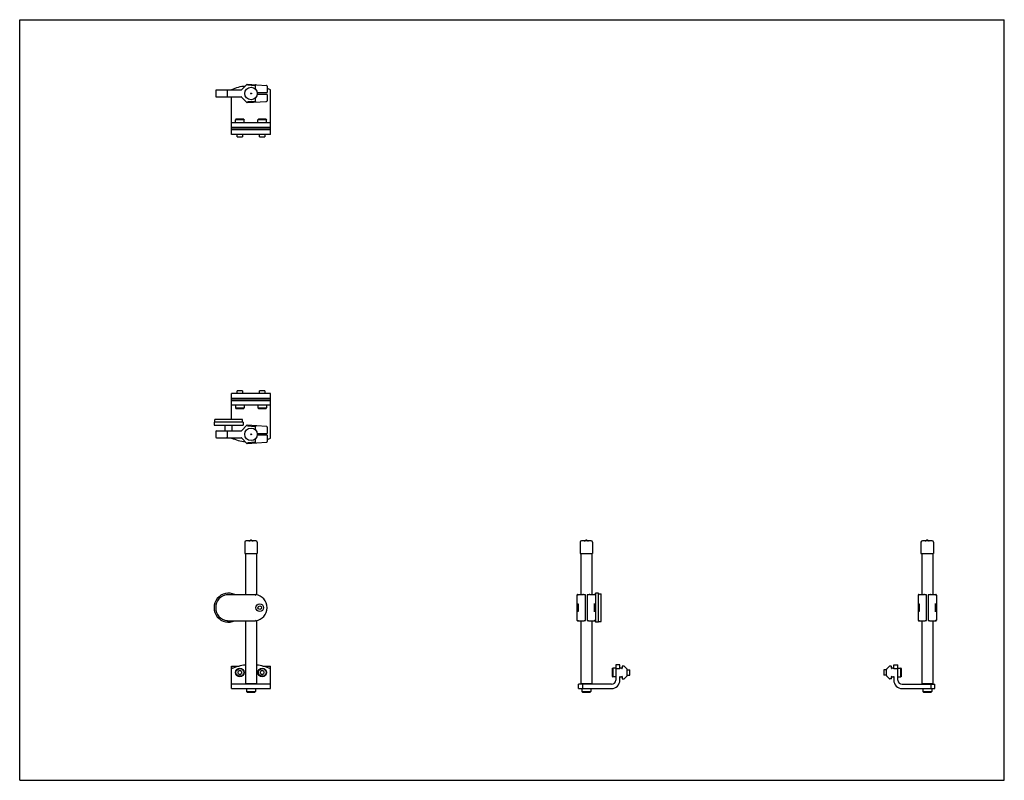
# Model space of a CAD drawing. Header units: inches. Extents: x 0 to 44, y 0 to 34.
import ezdxf

# ---------------------------------------------------------------- set-up
doc = ezdxf.new("R2010")
doc.units = ezdxf.units.IN
doc.header["$LTSCALE"] = 2.42
doc.header["$MEASUREMENT"] = 0
doc.layers.get('0').update_dxf_attribs({"linetype": 'CONTINUOUS'})
for name, color, linetype in [('BRACKET_5_BL0', 7, 'CONTINUOUS'), ('BRACKET_5_BL3', 7, 'CONTINUOUS'), ('PRT0018_BL2', 7, 'CONTINUOUS'), ('PRT0019_BL1', 7, 'CONTINUOUS')]:
    doc.layers.add(name, color=color, linetype=linetype)

# ---------------------------------------------------------------- blocks, each defined once
blk = doc.blocks.new('BRACKET_5_BL0', base_point=(18.363, 10.676))
at = {"layer": 'BRACKET_5_BL0', "color": 7, "linetype": 'CONTINUOUS'}
for p, q in [((11.213, 17.294), (9.463, 17.294)), ((9.463, 16.131), (9.463, 17.294)), ((9.724, 17.408), (9.72, 17.404)), ((9.956, 17.404), (9.72, 17.404)), ((9.72, 17.294), (9.72, 17.404)), ((9.952, 17.408), (9.724, 17.408)), ((9.956, 17.404), (9.952, 17.408)), ((9.956, 17.404), (9.956, 17.294)), ((10.724, 17.408), (10.72, 17.404)), ((10.956, 17.404), (10.72, 17.404)), ((10.72, 17.294), (10.72, 17.404)), ((10.952, 17.408), (10.724, 17.408)), ((10.956, 17.404), (10.952, 17.408)), ((10.956, 17.404), (10.956, 17.294)), ((11.213, 15.299), (11.213, 17.294)), ((11.213, 17.071), (9.463, 17.071)), ((11.213, 17.041), (9.463, 17.041)), ((11.213, 16.966), (9.463, 16.966)), ((9.463, 16.778), (11.213, 16.778)), ((9.641, 16.778), (9.641, 16.644)), ((10.035, 16.778), (10.035, 16.644)), ((10.641, 16.778), (10.641, 16.644)), ((11.035, 16.778), (11.035, 16.644)), ((9.641, 16.644), (10.035, 16.644)), ((9.641, 16.644), (9.665, 16.62)), ((9.665, 16.62), (10.011, 16.62)), ((10.011, 16.62), (10.035, 16.644)), ((10.641, 16.644), (11.035, 16.644)), ((10.641, 16.644), (10.665, 16.62)), ((10.665, 16.62), (11.011, 16.62)), ((11.011, 16.62), (11.035, 16.644)), ((9.463, 15.311), (9.463, 15.299)), ((10.057, 10.639), (10.057, 10.139)), ((10.557, 10.702), (10.119, 10.702)), ((10.318, 10.734), (10.279, 10.711)), ((10.358, 10.734), (10.318, 10.734)), ((10.358, 10.734), (10.397, 10.711)), ((10.619, 10.639), (10.619, 10.139)), ((25.041, 10.639), (25.041, 10.139)), ((25.541, 10.702), (25.103, 10.702)), ((25.263, 10.711), (25.302, 10.734)), ((25.342, 10.734), (25.302, 10.734)), ((25.342, 10.734), (25.38, 10.711)), ((25.603, 10.639), (25.603, 10.139)), ((10.057, 10.139), (10.619, 10.139)), ((10.088, 10.139), (10.088, 8.302)), ((10.588, 10.139), (10.588, 8.294)), ((25.041, 10.139), (25.603, 10.139)), ((25.072, 10.139), (25.072, 8.302)), ((25.572, 10.139), (25.572, 8.302)), ((10.088, 7.132), (10.088, 4.322)), ((10.588, 7.139), (10.588, 4.322)), ((25.072, 7.132), (25.072, 4.322)), ((25.572, 7.132), (25.572, 4.322)), ((9.463, 5.101), (9.806, 5.101)), ((9.463, 4.103), (9.463, 5.101)), ((9.508, 5.006), (9.463, 5.006)), ((9.838, 4.911), (9.759, 4.866)), ((9.759, 4.775), (9.759, 4.866)), ((9.917, 4.866), (9.838, 4.911)), ((9.917, 4.866), (9.917, 4.775)), ((10.838, 4.911), (10.759, 4.866)), ((10.759, 4.775), (10.759, 4.866)), ((10.917, 4.866), (10.838, 4.911)), ((10.87, 5.101), (11.213, 5.101)), ((10.917, 4.866), (10.917, 4.775)), ((11.213, 5.006), (11.168, 5.006)), ((11.213, 4.103), (11.213, 5.101)), ((26.476, 4.994), (26.5, 5.017)), ((26.476, 4.994), (26.476, 4.647)), ((26.5, 5.017), (26.5, 4.624)), ((26.634, 5.017), (26.5, 5.017)), ((26.634, 5.166), (26.634, 4.479)), ((26.822, 5.166), (26.634, 5.166)), ((26.822, 4.988), (26.634, 4.988)), ((26.822, 4.988), (26.822, 5.166)), ((26.897, 5.006), (26.832, 5.006)), ((26.927, 5.091), (26.927, 5.006)), ((27.001, 5.101), (26.937, 5.101)), ((27.015, 5.095), (27.147, 4.962)), ((27.15, 4.683), (27.15, 4.955)), ((27.15, 4.939), (27.26, 4.939)), ((27.26, 4.702), (27.26, 4.939)), ((27.264, 4.935), (27.26, 4.939)), ((27.264, 4.706), (27.264, 4.935)), ((9.759, 4.775), (9.838, 4.73)), ((9.838, 4.73), (9.917, 4.775)), ((10.759, 4.775), (10.838, 4.73)), ((10.838, 4.73), (10.917, 4.775)), ((26.476, 4.647), (26.5, 4.624)), ((26.634, 4.624), (26.5, 4.624)), ((26.822, 4.483), (26.822, 4.643)), ((26.832, 4.633), (26.897, 4.633)), ((26.927, 4.633), (26.927, 4.548)), ((26.937, 4.538), (27.001, 4.538)), ((27.147, 4.676), (27.015, 4.543)), ((27.15, 4.702), (27.26, 4.702)), ((27.264, 4.706), (27.26, 4.702)), ((11.213, 4.291), (9.463, 4.291)), ((9.463, 4.103), (11.213, 4.103)), ((10.088, 4.322), (10.588, 4.322)), ((10.119, 4.291), (10.088, 4.322)), ((10.141, 4.103), (10.141, 3.969)), ((10.141, 3.969), (10.535, 3.969)), ((10.165, 3.945), (10.141, 3.969)), ((10.511, 3.945), (10.535, 3.969)), ((10.535, 4.103), (10.535, 3.969)), ((10.557, 4.291), (10.588, 4.322)), ((24.978, 4.103), (24.978, 4.291)), ((26.446, 4.291), (24.978, 4.291)), ((24.978, 4.103), (26.442, 4.103)), ((25.103, 4.291), (25.072, 4.322)), ((25.072, 4.322), (25.572, 4.322)), ((25.125, 4.103), (25.125, 3.969)), ((25.149, 3.945), (25.125, 3.969)), ((25.125, 3.969), (25.519, 3.969)), ((25.155, 4.291), (25.155, 4.103)), ((25.495, 3.945), (25.519, 3.969)), ((25.519, 4.103), (25.519, 3.969)), ((25.541, 4.291), (25.572, 4.322)), ((10.165, 3.945), (10.511, 3.945)), ((25.149, 3.945), (25.495, 3.945))]:
    blk.add_line(p, q, dxfattribs=at)
for centre, radius in [((10.338, 15.466), 0.281), ((10.338, 15.466), 0.02), ((9.838, 4.821), 0.197), ((9.838, 4.821), 0.173), ((10.838, 4.821), 0.197), ((10.838, 4.821), 0.173)]:
    blk.add_circle(centre, radius, dxfattribs=at)
for centre, radius, start, end in [((10.338, 17.372), 2.25, 247.1146, 263.4439), ((10.338, 17.372), 2.25, 288.6663, 292.8854), ((10.119, 10.639), 0.0625, 90, 180), ((10.247, 10.764), 0.0625, 270, 301), ((10.338, 10.701), 0.0391, 59.2988, 120.7012), ((10.429, 10.764), 0.0625, 239, 270), ((10.557, 10.639), 0.0625, 0, 90), ((25.103, 10.639), 0.0625, 90, 180), ((25.231, 10.764), 0.0625, 270, 301), ((25.322, 10.701), 0.0391, 59.2988, 120.7012), ((25.413, 10.764), 0.0625, 239, 270), ((25.541, 10.639), 0.0625, 0, 90), ((10.338, 2.916), 2.25, 96.3844, 112.8854), ((10.338, 2.916), 2.25, 67.1146, 83.6156), ((26.832, 4.996), 0.01, 90, 180), ((26.912, 5.006), 0.015, 180, 360), ((26.937, 5.091), 0.01, 90, 180), ((27.001, 5.081), 0.02, 45, 90), ((27.14, 4.955), 0.01, 0, 45), ((26.442, 4.483), 0.38, 270, 360), ((26.446, 4.479), 0.188, 270, 360), ((26.832, 4.643), 0.01, 180, 270), ((26.912, 4.633), 0.015, 0, 180), ((26.937, 4.548), 0.01, 180, 270), ((27.001, 4.558), 0.02, 270, 315), ((27.14, 4.683), 0.01, 315, 360)]:
    blk.add_arc(centre, radius, start, end, dxfattribs=at)
blk = doc.blocks.new('PRT0019_BL1', base_point=(17.337, 11.599))
at = {"layer": 'PRT0019_BL1', "color": 7, "linetype": 'CONTINUOUS'}
for p, q in [((9.988, 16.006), (8.688, 16.006)), ((8.688, 16.006), (8.688, 15.881)), ((8.688, 15.881), (9.988, 15.881)), ((9.963, 16.131), (8.713, 16.131)), ((8.713, 16.006), (8.713, 16.131)), ((9.18, 15.621), (9.18, 15.881)), ((9.497, 15.621), (9.497, 15.881)), ((10.157, 15.87), (9.914, 15.627)), ((9.963, 16.006), (9.963, 16.131)), ((9.988, 16.006), (9.988, 15.881)), ((11.03, 15.818), (10.172, 15.875)), ((10.175, 15.845), (10.545, 15.82)), ((8.758, 15.591), (8.758, 15.341)), ((8.788, 15.621), (9.9, 15.621)), ((9.271, 15.591), (9.271, 15.341)), ((10.545, 15.656), (10.545, 15.82)), ((10.616, 15.506), (11.058, 15.506)), ((11.058, 15.426), (10.616, 15.426)), ((11.058, 15.788), (11.058, 15.506)), ((11.058, 15.426), (11.058, 15.144)), ((8.788, 15.311), (9.9, 15.311)), ((10.157, 15.062), (9.914, 15.305)), ((10.172, 15.057), (11.03, 15.114)), ((10.545, 15.112), (10.175, 15.087)), ((10.545, 15.112), (10.545, 15.276)), ((25.737, 8.367), (25.737, 7.067)), ((25.862, 8.367), (25.737, 8.367)), ((25.862, 7.067), (25.862, 8.367)), ((9.271, 8.302), (10.545, 8.302)), ((9.273, 8.272), (9.271, 8.302)), ((24.912, 7.162), (24.912, 8.272)), ((24.942, 8.302), (24.943, 8.302)), ((24.943, 8.302), (25.172, 8.302)), ((25.282, 7.139), (25.282, 8.294)), ((25.362, 8.294), (25.362, 7.139)), ((25.471, 8.302), (25.701, 8.302)), ((25.702, 8.302), (25.701, 8.302)), ((25.731, 8.272), (25.731, 7.162)), ((25.862, 8.342), (25.987, 8.342)), ((25.987, 7.092), (25.987, 8.342)), ((25.683, 7.81), (25.694, 7.904)), ((25.683, 7.623), (25.683, 7.81)), ((25.683, 7.81), (25.705, 7.81)), ((25.694, 7.53), (25.683, 7.623)), ((25.705, 7.623), (25.683, 7.623)), ((25.694, 7.904), (25.705, 7.81)), ((25.705, 7.623), (25.694, 7.53)), ((25.705, 7.81), (25.705, 7.623)), ((25.731, 7.875), (25.737, 7.875)), ((25.737, 7.558), (25.731, 7.558)), ((9.271, 7.132), (9.273, 7.162)), ((9.271, 7.132), (10.545, 7.132)), ((24.943, 7.132), (24.942, 7.132)), ((24.943, 7.132), (25.172, 7.132)), ((25.471, 7.132), (25.701, 7.132)), ((25.701, 7.132), (25.702, 7.132)), ((25.862, 7.067), (25.737, 7.067)), ((25.862, 7.092), (25.987, 7.092))]:
    blk.add_line(p, q, dxfattribs=at)
for points in [[(11.058, 15.788), (11.058, 15.791), (11.057, 15.795), (11.056, 15.799), (11.054, 15.803), (11.052, 15.806), (11.049, 15.809), (11.046, 15.812), (11.042, 15.814), (11.038, 15.816), (11.034, 15.817), (11.03, 15.818)], [(11.03, 15.114), (11.034, 15.115), (11.038, 15.116), (11.042, 15.118), (11.046, 15.12), (11.049, 15.122), (11.052, 15.126), (11.054, 15.129), (11.056, 15.133), (11.057, 15.137), (11.058, 15.141), (11.058, 15.144)], [(24.942, 8.302), (24.937, 8.301), (24.932, 8.3), (24.928, 8.298), (24.924, 8.295), (24.921, 8.292), (24.918, 8.289), (24.915, 8.285), (24.914, 8.28), (24.913, 8.276), (24.912, 8.272)], [(25.731, 8.272), (25.731, 8.276), (25.73, 8.281), (25.728, 8.285), (25.726, 8.289), (25.723, 8.292), (25.719, 8.295), (25.715, 8.298), (25.711, 8.3), (25.706, 8.301), (25.702, 8.302)], [(24.912, 7.162), (24.913, 7.157), (24.914, 7.152), (24.916, 7.148), (24.918, 7.144), (24.921, 7.141), (24.924, 7.138), (24.928, 7.135), (24.933, 7.133), (24.937, 7.132), (24.942, 7.132)], [(25.702, 7.132), (25.707, 7.132), (25.711, 7.133), (25.716, 7.135), (25.72, 7.138), (25.723, 7.141), (25.726, 7.145), (25.728, 7.149), (25.73, 7.153), (25.731, 7.157), (25.731, 7.162)]]:
    blk.add_lwpolyline(points, dxfattribs=at)
for radius in [0.17, 0.0827]:
    blk.add_circle((10.728, 7.717), radius, dxfattribs=at)
for centre, radius, start, end in [((10.171, 15.855), 0.02, 86.1647, 135), ((8.788, 15.591), 0.03, 90.0026, 180), ((9.9, 15.641), 0.02, 270, 315), ((8.788, 15.341), 0.03, 180, 270), ((9.9, 15.291), 0.02, 45, 90), ((10.171, 15.077), 0.02, 225, 273.8353), ((9.338, 7.717), 0.65, 64.171, 295.8328), ((9.348, 7.717), 0.59, 97.4646, 262.5354), ((10.468, 7.717), 0.59, 277.4646, 82.5354)]:
    blk.add_arc(centre, radius, start, end, dxfattribs=at)
for points, knots in [([(10.545, 15.85), (10.545, 15.85), (10.545, 15.85), (10.545, 15.85), (10.545, 15.85), (10.545, 15.849), (10.545, 15.849), (10.545, 15.848), (10.545, 15.847), (10.546, 15.845), (10.546, 15.841), (10.546, 15.837), (10.545, 15.832), (10.545, 15.826), (10.545, 15.822), (10.545, 15.82)], [0, 0, 0, 0, 0.008074, 0.014844, 0.023742, 0.034837, 0.048155, 0.081445, 0.12339, 0.173631, 0.29728, 0.447747, 0.619457, 0.806117, 1, 1, 1, 1]), ([(9.273, 15.621), (9.273, 15.621), (9.273, 15.621), (9.273, 15.621), (9.273, 15.62), (9.273, 15.62), (9.273, 15.619), (9.273, 15.619), (9.272, 15.617), (9.272, 15.615), (9.272, 15.612), (9.272, 15.607), (9.272, 15.602), (9.271, 15.597), (9.271, 15.593), (9.271, 15.591)], [0, 0, 0, 0, 0.008059, 0.014831, 0.023733, 0.034835, 0.048162, 0.081484, 0.123476, 0.173771, 0.297518, 0.448052, 0.619769, 0.806339, 1, 1, 1, 1]), ([(9.273, 15.311), (9.273, 15.311), (9.273, 15.311), (9.273, 15.311), (9.273, 15.312), (9.273, 15.312), (9.273, 15.312), (9.273, 15.313), (9.272, 15.315), (9.272, 15.317), (9.272, 15.32), (9.272, 15.325), (9.272, 15.33), (9.271, 15.335), (9.271, 15.339), (9.271, 15.341)], [0, 0, 0, 0, 0.00806, 0.014834, 0.023737, 0.03484, 0.048169, 0.081492, 0.123484, 0.173778, 0.297525, 0.448057, 0.619773, 0.806341, 1, 1, 1, 1]), ([(10.545, 15.082), (10.545, 15.082), (10.545, 15.082), (10.545, 15.082), (10.545, 15.082), (10.545, 15.083), (10.545, 15.083), (10.545, 15.084), (10.545, 15.085), (10.546, 15.087), (10.546, 15.091), (10.546, 15.095), (10.545, 15.1), (10.545, 15.106), (10.545, 15.11), (10.545, 15.112)], [0, 0, 0, 0, 0.008065, 0.014831, 0.023726, 0.03482, 0.048137, 0.081429, 0.123379, 0.173624, 0.297276, 0.447743, 0.619452, 0.806114, 1, 1, 1, 1]), ([(10.545, 8.272), (10.545, 8.273), (10.545, 8.277), (10.545, 8.283), (10.546, 8.288), (10.546, 8.292), (10.546, 8.296), (10.545, 8.298), (10.545, 8.299), (10.545, 8.3), (10.545, 8.301), (10.545, 8.301), (10.545, 8.301), (10.545, 8.301), (10.545, 8.302), (10.545, 8.302)], [0, 0, 0, 0, 0.193478, 0.37984, 0.551426, 0.701959, 0.825825, 0.876205, 0.918287, 0.951695, 0.965061, 0.976198, 0.985129, 0.991925, 1, 1, 1, 1]), ([(24.912, 8.272), (24.912, 8.273), (24.913, 8.277), (24.915, 8.283), (24.917, 8.288), (24.921, 8.293), (24.926, 8.296), (24.931, 8.299), (24.936, 8.301), (24.94, 8.302), (24.942, 8.302)], [0, 0, 0, 0, 0.125103, 0.250407, 0.375504, 0.50053, 0.625485, 0.750348, 0.875292, 1, 1, 1, 1]), ([(24.937, 8.272), (24.937, 8.273), (24.938, 8.277), (24.94, 8.283), (24.942, 8.288), (24.946, 8.293), (24.951, 8.297), (24.956, 8.299), (24.961, 8.301), (24.965, 8.302), (24.967, 8.302)], [0, 0, 0, 0, 0.124777, 0.249888, 0.374921, 0.500006, 0.625091, 0.750124, 0.875225, 1, 1, 1, 1]), ([(25.282, 8.294), (25.272, 8.294), (25.253, 8.295), (25.225, 8.297), (25.198, 8.299), (25.181, 8.301), (25.172, 8.302)], [0, 0, 0, 0, 0.266333, 0.524106, 0.769784, 1, 1, 1, 1]), ([(25.471, 8.302), (25.463, 8.301), (25.446, 8.299), (25.419, 8.297), (25.391, 8.295), (25.372, 8.294), (25.362, 8.294)], [0, 0, 0, 0, 0.230214, 0.475889, 0.733665, 1, 1, 1, 1]), ([(25.706, 8.272), (25.706, 8.273), (25.706, 8.277), (25.704, 8.283), (25.701, 8.288), (25.698, 8.293), (25.693, 8.297), (25.688, 8.299), (25.682, 8.301), (25.678, 8.302), (25.676, 8.302)], [0, 0, 0, 0, 0.124773, 0.249882, 0.374918, 0.500003, 0.625089, 0.75012, 0.875222, 1, 1, 1, 1]), ([(25.731, 8.272), (25.731, 8.273), (25.731, 8.277), (25.729, 8.283), (25.726, 8.288), (25.723, 8.293), (25.718, 8.296), (25.713, 8.299), (25.707, 8.301), (25.704, 8.302), (25.702, 8.302)], [0, 0, 0, 0, 0.125104, 0.250405, 0.375496, 0.500516, 0.625464, 0.750327, 0.875284, 1, 1, 1, 1]), ([(24.938, 7.717), (24.938, 7.728), (24.938, 7.749), (24.939, 7.781), (24.94, 7.81), (24.941, 7.832), (24.942, 7.848), (24.943, 7.857), (24.944, 7.865), (24.945, 7.87), (24.945, 7.873), (24.946, 7.876), (24.946, 7.879), (24.947, 7.881), (24.947, 7.883), (24.948, 7.884), (24.948, 7.885), (24.948, 7.885), (24.949, 7.886), (24.949, 7.887), (24.95, 7.887)], [0, 0, 0, 0, 0.193745, 0.380051, 0.551762, 0.702325, 0.767858, 0.826059, 0.876381, 0.898451, 0.918395, 0.936169, 0.951746, 0.965103, 0.976233, 0.980965, 0.98515, 0.988799, 0.99193, 1, 1, 1, 1]), ([(24.95, 7.547), (24.949, 7.547), (24.949, 7.547), (24.948, 7.548), (24.948, 7.548), (24.948, 7.549), (24.947, 7.55), (24.947, 7.552), (24.946, 7.554), (24.946, 7.557), (24.945, 7.56), (24.945, 7.563), (24.944, 7.568), (24.943, 7.576), (24.942, 7.585), (24.941, 7.601), (24.94, 7.623), (24.939, 7.652), (24.938, 7.684), (24.938, 7.705), (24.938, 7.717)], [0, 0, 0, 0, 0.008044, 0.011154, 0.01478, 0.018941, 0.02365, 0.034742, 0.048072, 0.063627, 0.081383, 0.101309, 0.123363, 0.173657, 0.231843, 0.297373, 0.447962, 0.619736, 0.806138, 1, 1, 1, 1]), ([(24.95, 7.887), (24.95, 7.887), (24.951, 7.886), (24.951, 7.885), (24.951, 7.885), (24.952, 7.884), (24.952, 7.883), (24.953, 7.881), (24.953, 7.879), (24.954, 7.877), (24.954, 7.874), (24.955, 7.87), (24.955, 7.865), (24.956, 7.858), (24.957, 7.848), (24.958, 7.832), (24.959, 7.81), (24.96, 7.781), (24.961, 7.749), (24.961, 7.728), (24.961, 7.717)], [0, 0, 0, 0, 0.008044, 0.011154, 0.01478, 0.018941, 0.023651, 0.034742, 0.048072, 0.063627, 0.081383, 0.10131, 0.123363, 0.173657, 0.231844, 0.297374, 0.447962, 0.619736, 0.806138, 1, 1, 1, 1]), ([(24.961, 7.717), (24.961, 7.706), (24.961, 7.684), (24.96, 7.652), (24.959, 7.623), (24.958, 7.601), (24.957, 7.586), (24.956, 7.576), (24.955, 7.568), (24.955, 7.563), (24.954, 7.56), (24.954, 7.557), (24.953, 7.554), (24.953, 7.552), (24.952, 7.55), (24.952, 7.549), (24.951, 7.548), (24.951, 7.548), (24.951, 7.547), (24.95, 7.547), (24.95, 7.547)], [0, 0, 0, 0, 0.193745, 0.380051, 0.551762, 0.702325, 0.767857, 0.826059, 0.87638, 0.898451, 0.918395, 0.936169, 0.951746, 0.965103, 0.976233, 0.980965, 0.98515, 0.988799, 0.99193, 1, 1, 1, 1]), ([(10.545, 7.162), (10.545, 7.16), (10.545, 7.156), (10.545, 7.15), (10.546, 7.145), (10.546, 7.141), (10.546, 7.137), (10.545, 7.135), (10.545, 7.134), (10.545, 7.133), (10.545, 7.133), (10.545, 7.132), (10.545, 7.132), (10.545, 7.132), (10.545, 7.132), (10.545, 7.132)], [0, 0, 0, 0, 0.19349, 0.379864, 0.551466, 0.702016, 0.825895, 0.876281, 0.918368, 0.951774, 0.965134, 0.976261, 0.985179, 0.991957, 1, 1, 1, 1]), ([(24.942, 7.132), (24.94, 7.132), (24.936, 7.132), (24.931, 7.134), (24.926, 7.137), (24.921, 7.14), (24.917, 7.145), (24.915, 7.15), (24.913, 7.156), (24.912, 7.16), (24.912, 7.162)], [0, 0, 0, 0, 0.124702, 0.249643, 0.37451, 0.499472, 0.624504, 0.749602, 0.8749, 1, 1, 1, 1]), ([(24.937, 7.162), (24.937, 7.16), (24.938, 7.156), (24.94, 7.15), (24.942, 7.145), (24.946, 7.14), (24.951, 7.137), (24.956, 7.134), (24.961, 7.132), (24.965, 7.132), (24.967, 7.132)], [0, 0, 0, 0, 0.124773, 0.249882, 0.374918, 0.500003, 0.625088, 0.75012, 0.875222, 1, 1, 1, 1]), ([(25.172, 7.132), (25.181, 7.132), (25.198, 7.134), (25.225, 7.136), (25.253, 7.138), (25.272, 7.139), (25.282, 7.139)], [0, 0, 0, 0, 0.230216, 0.475894, 0.733667, 1, 1, 1, 1]), ([(25.362, 7.139), (25.372, 7.139), (25.391, 7.138), (25.419, 7.136), (25.446, 7.134), (25.463, 7.132), (25.471, 7.132)], [0, 0, 0, 0, 0.266335, 0.524111, 0.769786, 1, 1, 1, 1]), ([(25.706, 7.162), (25.706, 7.16), (25.706, 7.156), (25.704, 7.15), (25.701, 7.145), (25.698, 7.14), (25.693, 7.137), (25.688, 7.134), (25.682, 7.132), (25.678, 7.132), (25.676, 7.132)], [0, 0, 0, 0, 0.124777, 0.249888, 0.374921, 0.500006, 0.625091, 0.750124, 0.875225, 1, 1, 1, 1]), ([(25.702, 7.132), (25.704, 7.132), (25.707, 7.132), (25.713, 7.134), (25.718, 7.137), (25.723, 7.14), (25.726, 7.145), (25.729, 7.15), (25.731, 7.156), (25.731, 7.16), (25.731, 7.162)], [0, 0, 0, 0, 0.124714, 0.249669, 0.374535, 0.499486, 0.624508, 0.749602, 0.874899, 1, 1, 1, 1])]:
    blk.add_open_spline(points, degree=3, knots=knots, dxfattribs=at)
blk = doc.blocks.new('PRT0018_BL2', base_point=(24.863, 19.121))
at = {"layer": 'PRT0018_BL2', "color": 7, "linetype": 'CONTINUOUS'}
for p, q in [((8.758, 30.827), (8.758, 30.577)), ((8.788, 30.857), (9.9, 30.857)), ((9.271, 30.827), (9.271, 30.577)), ((9.914, 30.863), (10.157, 31.106)), ((10.172, 31.111), (11.03, 31.054)), ((10.175, 31.081), (10.545, 31.056)), ((10.545, 30.892), (10.545, 31.056)), ((11.058, 31.024), (11.058, 30.742)), ((8.788, 30.547), (9.9, 30.547)), ((10.157, 30.298), (9.914, 30.541)), ((10.545, 30.348), (10.545, 30.512)), ((10.616, 30.742), (11.058, 30.742)), ((11.058, 30.662), (10.616, 30.662)), ((11.058, 30.662), (11.058, 30.38)), ((10.172, 30.293), (11.03, 30.35)), ((10.545, 30.348), (10.175, 30.323)), ((40.148, 8.272), (40.148, 7.162)), ((40.179, 8.302), (40.178, 8.302)), ((40.179, 8.302), (40.408, 8.302)), ((40.518, 7.139), (40.518, 8.294)), ((40.598, 8.294), (40.598, 7.139)), ((40.707, 8.302), (40.937, 8.302)), ((40.938, 8.302), (40.937, 8.302)), ((40.967, 8.272), (40.967, 7.162)), ((40.919, 7.81), (40.93, 7.904)), ((40.919, 7.81), (40.941, 7.81)), ((40.919, 7.623), (40.919, 7.81)), ((40.919, 7.623), (40.941, 7.623)), ((40.93, 7.53), (40.919, 7.623)), ((40.93, 7.904), (40.941, 7.81)), ((40.941, 7.623), (40.93, 7.53)), ((40.941, 7.81), (40.941, 7.623)), ((40.178, 7.132), (40.179, 7.132)), ((40.179, 7.132), (40.408, 7.132)), ((40.707, 7.132), (40.937, 7.132)), ((40.937, 7.132), (40.938, 7.132)), ((40.938, 7.132), (40.938, 7.132))]:
    blk.add_line(p, q, dxfattribs=at)
for points in [[(11.058, 31.024), (11.058, 31.027), (11.057, 31.031), (11.056, 31.035), (11.054, 31.039), (11.052, 31.042), (11.049, 31.046), (11.046, 31.048), (11.042, 31.05), (11.038, 31.052), (11.034, 31.053), (11.03, 31.054)], [(11.03, 30.35), (11.034, 30.351), (11.038, 30.352), (11.042, 30.354), (11.046, 30.356), (11.049, 30.358), (11.052, 30.362), (11.054, 30.365), (11.056, 30.369), (11.057, 30.373), (11.058, 30.377), (11.058, 30.38)], [(40.178, 8.302), (40.173, 8.301), (40.169, 8.3), (40.164, 8.298), (40.16, 8.295), (40.157, 8.292), (40.154, 8.289), (40.152, 8.285), (40.15, 8.281), (40.149, 8.277), (40.148, 8.272), (40.148, 8.272)], [(40.967, 8.272), (40.967, 8.272), (40.967, 8.277), (40.966, 8.281), (40.964, 8.285), (40.962, 8.289), (40.959, 8.292), (40.955, 8.295), (40.951, 8.298), (40.947, 8.3), (40.943, 8.301), (40.938, 8.302)], [(40.148, 7.162), (40.149, 7.157), (40.15, 7.153), (40.151, 7.148), (40.154, 7.144), (40.157, 7.141), (40.16, 7.138), (40.164, 7.135), (40.168, 7.133), (40.173, 7.132), (40.178, 7.132)], [(40.938, 7.132), (40.943, 7.132), (40.947, 7.133), (40.952, 7.135), (40.956, 7.138), (40.959, 7.141), (40.962, 7.144), (40.964, 7.148), (40.966, 7.153), (40.967, 7.157), (40.967, 7.162)]]:
    blk.add_lwpolyline(points, dxfattribs=at)
for centre, radius, start, end in [((8.788, 30.827), 0.03, 90.0026, 180), ((9.9, 30.877), 0.02, 270.0001, 315), ((10.171, 31.091), 0.02, 86.1647, 135), ((8.788, 30.577), 0.03, 180, 270), ((9.9, 30.527), 0.02, 45, 90), ((10.171, 30.313), 0.02, 225, 273.8354)]:
    blk.add_arc(centre, radius, start, end, dxfattribs=at)
for points, knots in [([(9.273, 30.857), (9.273, 30.857), (9.273, 30.857), (9.273, 30.857), (9.273, 30.856), (9.273, 30.856), (9.273, 30.856), (9.273, 30.855), (9.273, 30.854), (9.272, 30.853), (9.272, 30.851), (9.272, 30.848), (9.272, 30.843), (9.272, 30.838), (9.271, 30.833), (9.271, 30.829), (9.271, 30.827)], [0, 0, 0, 0, 0.008059, 0.014831, 0.023733, 0.034835, 0.048162, 0.06372, 0.081487, 0.123479, 0.173773, 0.297521, 0.448054, 0.619771, 0.80634, 1, 1, 1, 1]), ([(10.545, 31.056), (10.545, 31.058), (10.545, 31.062), (10.545, 31.068), (10.546, 31.073), (10.546, 31.077), (10.546, 31.081), (10.545, 31.083), (10.545, 31.084), (10.545, 31.085), (10.545, 31.085), (10.545, 31.085), (10.545, 31.086), (10.545, 31.086), (10.545, 31.086), (10.545, 31.086), (10.545, 31.086)], [0, 0, 0, 0, 0.193889, 0.380553, 0.552265, 0.702735, 0.826388, 0.876633, 0.918582, 0.936332, 0.951876, 0.965192, 0.976284, 0.985176, 0.991939, 1, 1, 1, 1]), ([(9.271, 30.577), (9.271, 30.575), (9.271, 30.571), (9.272, 30.566), (9.272, 30.561), (9.272, 30.556), (9.272, 30.553), (9.272, 30.551), (9.273, 30.549), (9.273, 30.549), (9.273, 30.548), (9.273, 30.548), (9.273, 30.548), (9.273, 30.547), (9.273, 30.547), (9.273, 30.547), (9.273, 30.547)], [0, 0, 0, 0, 0.19366, 0.380229, 0.551945, 0.702478, 0.826225, 0.876519, 0.918511, 0.936278, 0.951837, 0.965164, 0.976267, 0.985169, 0.991942, 1, 1, 1, 1]), ([(10.545, 30.318), (10.545, 30.318), (10.545, 30.318), (10.545, 30.318), (10.545, 30.318), (10.545, 30.319), (10.545, 30.319), (10.545, 30.319), (10.545, 30.32), (10.545, 30.321), (10.546, 30.323), (10.546, 30.327), (10.546, 30.331), (10.545, 30.336), (10.545, 30.342), (10.545, 30.346), (10.545, 30.348)], [0, 0, 0, 0, 0.008067, 0.014832, 0.023727, 0.034821, 0.048139, 0.063684, 0.081434, 0.123383, 0.173627, 0.297278, 0.447744, 0.619453, 0.806114, 1, 1, 1, 1]), ([(40.178, 8.302), (40.176, 8.302), (40.172, 8.301), (40.167, 8.299), (40.162, 8.296), (40.157, 8.293), (40.153, 8.288), (40.151, 8.283), (40.149, 8.277), (40.148, 8.274), (40.148, 8.272)], [0, 0, 0, 0, 0.124742, 0.249702, 0.374521, 0.499459, 0.624505, 0.749638, 0.874924, 1, 1, 1, 1]), ([(40.173, 8.272), (40.173, 8.274), (40.174, 8.277), (40.176, 8.283), (40.178, 8.288), (40.182, 8.293), (40.187, 8.297), (40.192, 8.299), (40.197, 8.301), (40.201, 8.302), (40.203, 8.302)], [0, 0, 0, 0, 0.124776, 0.249888, 0.374922, 0.500006, 0.625092, 0.750125, 0.875225, 1, 1, 1, 1]), ([(40.518, 8.294), (40.508, 8.294), (40.489, 8.295), (40.461, 8.297), (40.434, 8.299), (40.417, 8.301), (40.408, 8.302)], [0, 0, 0, 0, 0.266337, 0.524111, 0.769785, 1, 1, 1, 1]), ([(40.707, 8.302), (40.699, 8.301), (40.682, 8.299), (40.655, 8.297), (40.627, 8.295), (40.608, 8.294), (40.598, 8.294)], [0, 0, 0, 0, 0.230216, 0.475889, 0.733664, 1, 1, 1, 1]), ([(40.912, 8.302), (40.914, 8.302), (40.918, 8.301), (40.924, 8.299), (40.929, 8.297), (40.934, 8.293), (40.937, 8.288), (40.94, 8.283), (40.942, 8.277), (40.942, 8.274), (40.942, 8.272)], [0, 0, 0, 0, 0.124775, 0.249876, 0.374909, 0.499994, 0.625078, 0.750111, 0.875223, 1, 1, 1, 1]), ([(40.967, 8.272), (40.967, 8.274), (40.967, 8.277), (40.965, 8.283), (40.962, 8.288), (40.959, 8.293), (40.954, 8.296), (40.949, 8.299), (40.943, 8.301), (40.94, 8.302), (40.938, 8.302)], [0, 0, 0, 0, 0.125085, 0.250392, 0.375538, 0.500578, 0.625506, 0.750313, 0.875259, 1, 1, 1, 1]), ([(40.174, 7.717), (40.174, 7.728), (40.174, 7.749), (40.175, 7.781), (40.176, 7.806), (40.177, 7.824), (40.178, 7.836), (40.178, 7.848), (40.179, 7.857), (40.18, 7.865), (40.181, 7.87), (40.181, 7.873), (40.182, 7.876), (40.182, 7.879), (40.183, 7.881), (40.183, 7.883), (40.184, 7.884), (40.184, 7.885), (40.184, 7.885), (40.185, 7.886), (40.185, 7.887), (40.186, 7.887)], [0, 0, 0, 0, 0.193744, 0.38005, 0.55176, 0.630063, 0.702325, 0.767857, 0.826058, 0.87638, 0.89845, 0.918394, 0.936169, 0.951745, 0.965103, 0.976232, 0.980965, 0.985149, 0.988798, 0.99193, 1, 1, 1, 1]), ([(40.186, 7.547), (40.185, 7.547), (40.185, 7.547), (40.184, 7.548), (40.184, 7.548), (40.184, 7.549), (40.183, 7.55), (40.183, 7.552), (40.182, 7.554), (40.182, 7.557), (40.181, 7.56), (40.181, 7.563), (40.18, 7.568), (40.179, 7.576), (40.178, 7.585), (40.178, 7.597), (40.177, 7.609), (40.176, 7.627), (40.175, 7.652), (40.174, 7.684), (40.174, 7.705), (40.174, 7.717)], [0, 0, 0, 0, 0.008043, 0.011154, 0.01478, 0.018941, 0.02365, 0.034741, 0.048071, 0.063626, 0.081382, 0.101309, 0.123362, 0.173656, 0.231842, 0.297372, 0.369642, 0.447963, 0.619737, 0.806138, 1, 1, 1, 1]), ([(40.186, 7.887), (40.186, 7.887), (40.187, 7.886), (40.187, 7.885), (40.187, 7.885), (40.188, 7.884), (40.188, 7.883), (40.189, 7.881), (40.189, 7.879), (40.19, 7.877), (40.19, 7.874), (40.191, 7.87), (40.191, 7.865), (40.192, 7.858), (40.193, 7.848), (40.194, 7.836), (40.195, 7.824), (40.195, 7.806), (40.196, 7.781), (40.197, 7.749), (40.197, 7.728), (40.197, 7.717)], [0, 0, 0, 0, 0.008043, 0.011154, 0.01478, 0.018941, 0.02365, 0.034741, 0.048071, 0.063626, 0.081382, 0.101308, 0.123362, 0.173656, 0.231842, 0.297372, 0.369642, 0.447963, 0.619737, 0.806138, 1, 1, 1, 1]), ([(40.197, 7.717), (40.197, 7.706), (40.197, 7.684), (40.196, 7.652), (40.195, 7.627), (40.195, 7.609), (40.194, 7.597), (40.193, 7.586), (40.192, 7.576), (40.191, 7.568), (40.191, 7.563), (40.19, 7.56), (40.19, 7.557), (40.189, 7.554), (40.189, 7.552), (40.188, 7.55), (40.188, 7.549), (40.187, 7.548), (40.187, 7.548), (40.187, 7.547), (40.186, 7.547), (40.186, 7.547)], [0, 0, 0, 0, 0.193744, 0.380051, 0.551761, 0.630064, 0.702326, 0.767859, 0.826059, 0.876381, 0.898451, 0.918395, 0.93617, 0.951746, 0.965103, 0.976233, 0.980965, 0.98515, 0.988799, 0.99193, 1, 1, 1, 1]), ([(40.148, 7.162), (40.148, 7.16), (40.149, 7.156), (40.151, 7.15), (40.153, 7.145), (40.157, 7.14), (40.162, 7.137), (40.167, 7.134), (40.172, 7.132), (40.176, 7.132), (40.178, 7.132)], [0, 0, 0, 0, 0.125082, 0.250384, 0.375529, 0.50057, 0.625498, 0.750309, 0.87526, 1, 1, 1, 1]), ([(40.203, 7.132), (40.201, 7.132), (40.197, 7.132), (40.192, 7.134), (40.187, 7.137), (40.182, 7.14), (40.178, 7.145), (40.176, 7.15), (40.174, 7.156), (40.173, 7.16), (40.173, 7.162)], [0, 0, 0, 0, 0.124779, 0.249883, 0.374913, 0.499997, 0.625082, 0.750117, 0.875226, 1, 1, 1, 1]), ([(40.408, 7.132), (40.417, 7.132), (40.434, 7.134), (40.461, 7.136), (40.489, 7.138), (40.508, 7.139), (40.518, 7.139)], [0, 0, 0, 0, 0.230216, 0.475889, 0.733664, 1, 1, 1, 1]), ([(40.598, 7.139), (40.608, 7.139), (40.627, 7.138), (40.655, 7.136), (40.682, 7.134), (40.699, 7.132), (40.707, 7.132)], [0, 0, 0, 0, 0.266337, 0.524111, 0.769785, 1, 1, 1, 1]), ([(40.942, 7.162), (40.942, 7.16), (40.942, 7.156), (40.94, 7.15), (40.937, 7.145), (40.934, 7.14), (40.929, 7.137), (40.924, 7.134), (40.918, 7.132), (40.914, 7.132), (40.912, 7.132)], [0, 0, 0, 0, 0.124773, 0.249882, 0.374916, 0.500002, 0.625087, 0.750117, 0.875221, 1, 1, 1, 1]), ([(40.938, 7.132), (40.94, 7.132), (40.943, 7.132), (40.949, 7.134), (40.954, 7.137), (40.959, 7.14), (40.962, 7.145), (40.965, 7.15), (40.967, 7.156), (40.967, 7.16), (40.967, 7.162)], [0, 0, 0, 0, 0.124745, 0.249701, 0.374518, 0.499456, 0.624502, 0.749634, 0.874922, 1, 1, 1, 1])]:
    blk.add_open_spline(points, degree=3, knots=knots, dxfattribs=at)
blk = doc.blocks.new('BRACKET_5_BL3', base_point=(25.182, 17.488))
at = {"layer": 'BRACKET_5_BL3', "color": 7, "linetype": 'CONTINUOUS'}
for p, q in [((9.463, 30.857), (9.463, 30.869)), ((11.213, 28.874), (11.213, 30.869)), ((9.463, 28.874), (9.463, 30.547)), ((9.665, 29.547), (9.641, 29.524)), ((9.641, 29.39), (9.641, 29.524)), ((10.035, 29.524), (9.641, 29.524)), ((10.011, 29.547), (9.665, 29.547)), ((10.011, 29.547), (10.035, 29.524)), ((10.035, 29.39), (10.035, 29.524)), ((10.665, 29.547), (10.641, 29.524)), ((10.641, 29.39), (10.641, 29.524)), ((11.035, 29.524), (10.641, 29.524)), ((11.011, 29.547), (10.665, 29.547)), ((11.011, 29.547), (11.035, 29.524)), ((11.035, 29.39), (11.035, 29.524)), ((11.213, 29.39), (9.463, 29.39)), ((9.463, 29.202), (11.213, 29.202)), ((9.463, 29.127), (11.213, 29.127)), ((9.463, 29.097), (11.213, 29.097)), ((11.213, 28.874), (9.463, 28.874)), ((9.72, 28.764), (9.72, 28.874)), ((9.72, 28.764), (9.724, 28.76)), ((9.72, 28.764), (9.956, 28.764)), ((9.724, 28.76), (9.952, 28.76)), ((9.952, 28.76), (9.956, 28.764)), ((9.956, 28.874), (9.956, 28.764)), ((10.72, 28.764), (10.72, 28.874)), ((10.72, 28.764), (10.724, 28.76)), ((10.72, 28.764), (10.956, 28.764)), ((10.724, 28.76), (10.952, 28.76)), ((10.952, 28.76), (10.956, 28.764)), ((10.956, 28.874), (10.956, 28.764)), ((40.277, 10.639), (40.277, 10.139)), ((40.777, 10.702), (40.339, 10.702)), ((40.538, 10.734), (40.499, 10.711)), ((40.578, 10.734), (40.538, 10.734)), ((40.616, 10.711), (40.578, 10.734)), ((40.839, 10.639), (40.839, 10.139)), ((40.277, 10.139), (40.839, 10.139)), ((40.308, 10.139), (40.308, 8.302)), ((40.808, 10.139), (40.808, 8.302)), ((40.308, 7.132), (40.308, 4.322)), ((40.808, 7.132), (40.808, 4.322)), ((38.616, 4.935), (38.62, 4.939)), ((38.616, 4.935), (38.616, 4.706)), ((38.73, 4.939), (38.62, 4.939)), ((38.62, 4.939), (38.62, 4.702)), ((38.73, 4.683), (38.73, 4.955)), ((38.733, 4.962), (38.865, 5.095)), ((38.943, 5.101), (38.879, 5.101)), ((38.953, 5.006), (38.953, 5.091)), ((39.048, 5.006), (38.983, 5.006)), ((39.058, 5.166), (39.246, 5.166)), ((39.058, 4.988), (39.058, 5.166)), ((39.246, 4.988), (39.058, 4.988)), ((39.246, 4.479), (39.246, 5.166)), ((39.246, 5.017), (39.38, 5.017)), ((39.403, 4.994), (39.38, 5.017)), ((39.38, 4.624), (39.38, 5.017)), ((39.403, 4.647), (39.403, 4.994)), ((38.616, 4.706), (38.62, 4.702)), ((38.73, 4.702), (38.62, 4.702)), ((38.865, 4.543), (38.733, 4.676)), ((38.943, 4.538), (38.879, 4.538)), ((38.953, 4.548), (38.953, 4.633)), ((38.983, 4.633), (39.048, 4.633)), ((39.058, 4.643), (39.058, 4.483)), ((39.246, 4.624), (39.38, 4.624)), ((39.403, 4.647), (39.38, 4.624)), ((39.434, 4.291), (40.902, 4.291)), ((39.438, 4.103), (40.902, 4.103)), ((40.308, 4.322), (40.808, 4.322)), ((40.339, 4.291), (40.308, 4.322)), ((40.361, 4.103), (40.361, 3.969)), ((40.361, 3.969), (40.755, 3.969)), ((40.385, 3.945), (40.361, 3.969)), ((40.725, 4.103), (40.725, 4.291)), ((40.731, 3.945), (40.755, 3.969)), ((40.755, 4.103), (40.755, 3.969)), ((40.777, 4.291), (40.808, 4.322)), ((40.902, 4.103), (40.902, 4.291)), ((40.385, 3.945), (40.731, 3.945))]:
    blk.add_line(p, q, dxfattribs=at)
for radius in [0.281, 0.02]:
    blk.add_circle((10.338, 30.702), radius, dxfattribs=at)
for centre, radius, start, end in [((10.338, 28.796), 2.25, 96.5561, 112.8854), ((10.338, 28.796), 2.25, 67.1146, 71.3337), ((10.338, 10.701), 0.0391, 90, 120.7012), ((40.339, 10.639), 0.0625, 90, 180), ((40.467, 10.764), 0.0625, 270, 301), ((40.558, 10.701), 0.0391, 59.2988, 120.7012), ((40.649, 10.764), 0.0625, 239, 270), ((40.777, 10.639), 0.0625, 0, 90), ((38.74, 4.955), 0.01, 135, 180), ((38.879, 5.081), 0.02, 90, 135), ((38.943, 5.091), 0.01, 0, 90), ((38.968, 5.006), 0.015, 180, 360), ((39.048, 4.996), 0.01, 0, 90), ((38.74, 4.683), 0.01, 180, 225), ((38.879, 4.558), 0.02, 225, 270), ((38.943, 4.548), 0.01, 270, 360), ((38.968, 4.633), 0.015, 0, 180), ((39.048, 4.643), 0.01, 270, 360), ((39.438, 4.483), 0.38, 180, 270), ((39.434, 4.479), 0.188, 180, 270)]:
    blk.add_arc(centre, radius, start, end, dxfattribs=at)

msp = doc.modelspace()

# ---------------------------------------------------------------- linework, layer by layer
at = {"color": 7, "linetype": 'CONTINUOUS'}
for p, q in [((0, 0), (0, 34)), ((0, 34), (44, 34)), ((44, 0), (44, 34)), ((0, 0), (44, 0))]:
    msp.add_line(p, q, dxfattribs=at)

# ---------------------------------------------------------------- block references
at = {"layer": 'BRACKET_5_BL0'}
msp.add_blockref('BRACKET_5_BL0', (18.363, 10.676), dxfattribs=at)
at = {"layer": 'BRACKET_5_BL3'}
msp.add_blockref('BRACKET_5_BL3', (25.182, 17.488), dxfattribs=at)
at = {"layer": 'PRT0018_BL2'}
msp.add_blockref('PRT0018_BL2', (24.863, 19.121), dxfattribs=at)
at = {"layer": 'PRT0019_BL1'}
msp.add_blockref('PRT0019_BL1', (17.337, 11.599), dxfattribs=at)

doc.saveas('drawing.dxf')
